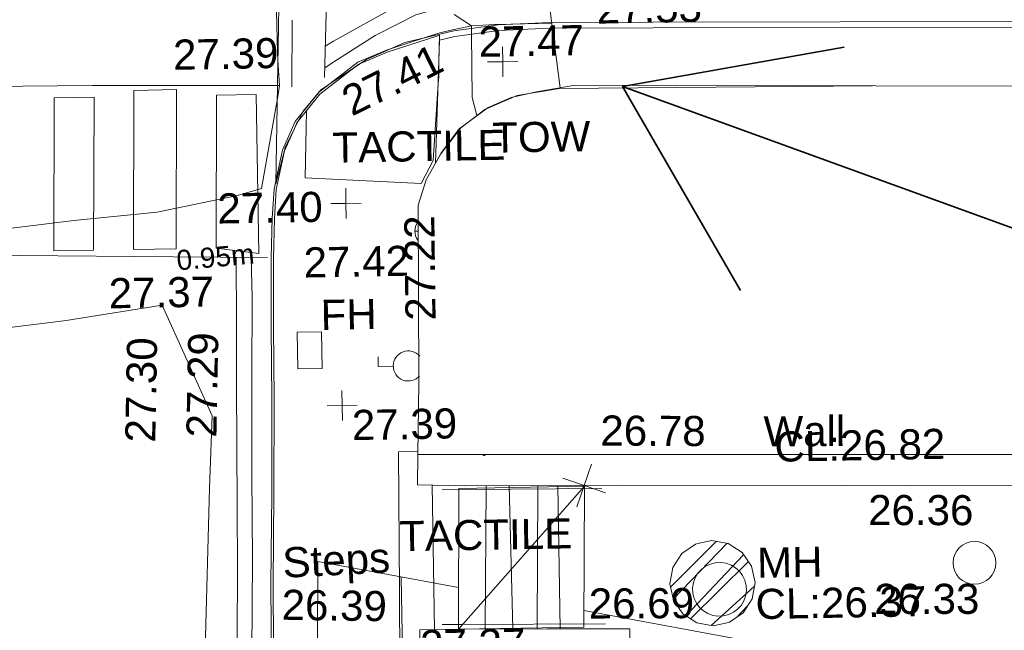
# Model space of a CAD drawing. Header units: millimetres. Extents: x -287732 to 520720, y -103372 to 287754.
# Tile 231 of 256: x -6642 to 5617, y 46249 to 53855. Entities that reach past the tile are written whole.
import ezdxf

# ---------------------------------------------------------------- set-up
doc = ezdxf.new("R2010")
doc.units = ezdxf.units.MM
for name, pattern in [('IMPORT-HIDDEN2 _3_', [4762.5, 3175, -1587.5]), ('IMPORT-UG_ELEC_LV_QLB2 _2_', [2700, 1500, -300.0000000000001, 0, -250, 150, -300.0000000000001, 0, -200]), ('IMPORT-UG_ELEC_STREET LIGHTING_QLB2 _2_', [2700, 1500, -300.0000000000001, 0, -250, 150, -300.0000000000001, 0, -200])]:
    doc.linetypes.add(name, pattern=pattern)
for name, color, linetype, lineweight, true_color in [('00_TOPO_FIREHYDRANT', 5, 'Continuous', 9, 0x0000ff), ('00_TOPO_FURN_LAMP_POST', 7, 'Continuous', 9, 0x666666), ('00_TOPO_KERB_BOTTOM', 1, 'Continuous', 9, 0xff0000), ('00_TOPO_KERB_TOP', 7, 'Continuous', 9, 0xa500a5), ('00_TOPO_LEVEL_SPOT', 7, 'Continuous', 9, 0x666666), ('00_TOPO_ROAD_MARKING_WHITE_CONTINUOUS', 7, 'Continuous', 9, 0x999999), ('00_TOPO_ROAD_MARKING_WHITE_DASH', 7, 'Continuous', 9, 0x999999), ('00_TOPO_ROAD_MARKING_YELLOW_CONTINUOUS', 40, 'Continuous', 9, 0xffbf00), ('00_TOPO_SERV_MH', 7, 'Continuous', 9, 0x666666), ('00_TOPO_TOP_OF_WALL', 7, 'Continuous', 9, 0x666666), ('00_TOPO_WALL', 7, 'Continuous', 9, 0x7c00a5), ('00_UAV_FOOTPATH', 7, 'Continuous', 9, 0xa50000), ('00_UAV_STEPS', 7, 'Continuous', 9, 0x666666), ('00_UAV_WALL', 7, 'Continuous', 9, 0x7c00a5), ('01_DTM_CONTOUR_MJR', 7, 'Continuous', 9, 0x7f3f00), ('12333-PUM-2D-U-0001-C01 - Rev2_REVIT IMPORT_dwg', 7, 'Continuous', 9, 0x767676), ('A_RHA_Line', 7, 'Continuous', 9, 0x00a600), ('PUM-CHAMBER EXTENTS', 6, 'IMPORT-HIDDEN2 _3_', 9, 0xff00ff), ('PUM-ELECTRIC-LV-QLB2', 1, 'IMPORT-UG_ELEC_LV_QLB2 _2_', 9, 0xff0000), ('PUM-GPR-REBAR', 30, 'Continuous', 9, 0xff7f00)]:
    doc.layers.add(name, color=color, linetype=linetype, lineweight=lineweight, true_color=true_color)
for name, color, linetype, lineweight in [('00_TOPO_HAND_RAIL', 7, 'Continuous', 9), ('00_TOPO_PEDASTRIAN', 7, 'Continuous', 9), ('00_TOPO_ROAD_EDGE', 7, 'Continuous', 9), ('00_TOPO_SURFACE', 7, 'Continuous', 9), ('00_TOPO_SURVEY_TEXT', 7, 'Continuous', 9), ('A_RHA_Floor', 7, 'Continuous', 9)]:
    doc.layers.add(name, color=color, linetype=linetype, lineweight=lineweight)
doc.styles.add('Arial_1', font='arial.ttf', dxfattribs={"height": 250})
doc.styles.add('Swis721 Lt BT_2', font='swissl.ttf', dxfattribs={"height": 375})

# ---------------------------------------------------------------- blocks, each defined once
blk = doc.blocks.new('12333-PUM-2D-U-0001-C01 - Rev2_REVIT IMPORT_dwg_MSL_Lamp_Post_SYM-V48-Site Location Plan Proposed')
at = {"layer": '00_TOPO_FURN_LAMP_POST', "color": 254, "true_color": 0xcccccc, "flags": 128}
blk.add_lwpolyline([(-500.1060478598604, 0), (-1000.212095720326, 0), (-1000.212095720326, 316.7338303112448)], dxfattribs=at)
at = {"layer": '00_TOPO_FURN_LAMP_POST', "color": 254, "true_color": 0xcccccc}
blk.add_arc((0, 0), 500.10604785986, 39.96610903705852, 317.7379413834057, dxfattribs=at)
blk = doc.blocks.new('12333-PUM-2D-U-0001-C01 - Rev2_REVIT IMPORT_dwg_MM-V49-Site Location Plan Proposed')
at = {"layer": '00_TOPO_LEVEL_SPOT', "color": 254, "true_color": 0xeaeaea, "flags": 128}
for points in [[(500.0000000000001, 0), (0, 0), (0, 500.0000000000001)], [(0, -500.0000000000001), (0, 0), (-500.0000000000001, 0)]]:
    blk.add_lwpolyline(points, dxfattribs=at)
blk = doc.blocks.new('12333-PUM-2D-U-0001-C01 - Rev2_REVIT IMPORT_dwg_MM-2077200-Site Location Plan Proposed')
at = {"layer": '00_TOPO_LEVEL_SPOT', "color": 254, "true_color": 0xcccccc, "flags": 128}
for points in [[(500.0000000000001, 0), (0, 0), (0, 500.0000000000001)], [(0, -500.0000000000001), (0, 0), (-500.0000000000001, 0)]]:
    blk.add_lwpolyline(points, dxfattribs=at)
blk = doc.blocks.new('12333-PUM-2D-U-0001-C01 - Rev2_REVIT IMPORT_dwg_TOW-V50-Site Location Plan Proposed')
at = {"layer": '00_TOPO_TOP_OF_WALL', "color": 254, "true_color": 0xcccccc}
blk.add_line((-411.026419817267, 1.386069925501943e-10), (-525.055440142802, 1.386069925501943e-10), dxfattribs=at)
blk.add_arc((0, 0), 525.0554401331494, 144.7858910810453, 214.1374211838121, dxfattribs=at)
blk = doc.blocks.new('12333-PUM-2D-U-0001-C01 - Rev2_REVIT IMPORT_dwg_MSL_Lamp_Post_SYM-V52-Site Location Plan Proposed')
at = {"layer": '00_TOPO_FURN_LAMP_POST', "color": 254, "true_color": 0xcccccc}
blk.add_arc((0, 0), 500.1060478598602, 257.1428571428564, 266.348651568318, dxfattribs=at)
blk = doc.blocks.new('12333-PUM-2D-U-0001-C01 - Rev2_REVIT IMPORT_dwg_MSL_Node_Linework_1-2077247-Site Location Plan Proposed')
at = {"layer": '00_UAV_STEPS', "color": 254, "true_color": 0xcccccc, "flags": 128}
for points in [[(256.5421955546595, 704.8438894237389), (0, 0), (-704.8438894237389, 256.5421955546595)], [(704.8438894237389, -256.5421955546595), (0, 0), (-256.5421955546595, -704.8438894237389)]]:
    blk.add_lwpolyline(points, dxfattribs=at)
blk = doc.blocks.new('12333-PUM-2D-U-0001-C01 - Rev2_REVIT IMPORT_dwg_MGS62954_T2_Galway_ITM_3d_Rev1-2077680-Site Location Plan Proposed')
at = {"layer": '00_TOPO_FIREHYDRANT', "color": 254, "true_color": 0xcccccc}
for p, q in [((533899643.4, 725604975.0000001), (533899643.4000001, 725605432.2000002)), ((533899643.4000001, 725605432.2000002), (533899948.2000002, 725605432.2000002)), ((533899948.2000002, 725605432.2000002), (533899948.2000001, 725604975.0000001)), ((533899643.4, 725604975.0000001), (533899948.2000001, 725604975.0000001))]:
    blk.add_line(p, q, dxfattribs=at)
at = {"layer": '00_TOPO_HAND_RAIL', "color": 254, "true_color": 0xcccccc, "flags": 128}
for points in [[(533901413.4954276, 725603439.9992954), (533901700.2940388, 725603436.8804945), (533903403.0989829, 725603418.3632866)], [(533901387.0767335, 725601760.6245991), (533901629.7371755, 725601757.6795362), (533903418.4500937, 725601735.9707165)]]:
    blk.add_lwpolyline(points, dxfattribs=at)
at = {"layer": '00_TOPO_KERB_BOTTOM', "color": 254, "true_color": 0xeaeaea}
blk.add_line((533901300.0519391, 725609073.7291831), (533901485.4776108, 725609130.817126), dxfattribs=at)
at = {"layer": '00_TOPO_KERB_BOTTOM', "color": 254, "true_color": 0xcccccc}
for p, q in [((533900856.5349234, 725608937.1813475), (533901300.0519391, 725609073.7291831)), ((533899961.6822938, 725608411.3764298), (533900110.6712354, 725608522.629212)), ((533899753.3630068, 725608162.6169142), (533899960.2260294, 725608409.7044991))]:
    blk.add_line(p, q, dxfattribs=at)
at = {"layer": '00_TOPO_KERB_BOTTOM', "color": 254, "true_color": 0xeaeaea, "flags": 128}
for points in [[(533900110.6712354, 725608522.629212), (533900458.4132693, 725608782.2945832), (533900819.8724263, 725608925.8938783), (533900856.5349234, 725608937.1813475)], [(533899413.8362543, 725607321.6225132), (533899502.9444107, 725607701.0411721), (533899663.8515354, 725608055.6999166), (533899753.3630068, 725608162.6169142)]]:
    blk.add_lwpolyline(points, dxfattribs=at)
at = {"layer": '00_TOPO_KERB_BOTTOM', "color": 254, "true_color": 0xcccccc, "flags": 128}
for points in [[(533899262.7158296, 725602301.7473199), (533899292.3901436, 725603423.4528874), (533899315.8671539, 725604609.3556625), (533899323.2360518, 725605500.201956), (533899338.949875, 725606366.2462641), (533899359.7238454, 725606856.8446227), (533899389.7776283, 725607219.1819288), (533899413.8362543, 725607321.6225132)], [(533898764.105166, 725571026.9152713), (533898821.0019907, 725575140.1520832), (533898871.1286762, 725578874.6310568), (533898909.9279353, 725581840.5200496), (533898963.7298422, 725583962.6081212), (533898997.1133751, 725586104.1341182), (533899036.4995064, 725587793.1978781), (533899074.5946195, 725589970.3319584), (533899110.965927, 725592012.040946), (533899146.7551204, 725593598.3361902), (533899176.4370806, 725595423.6309454), (533899194.5971999, 725597464.3736867), (533899220.5385075, 725599086.17544), (533899246.958136, 725600745.2960148), (533899262.7158294, 725602301.7473198)]]:
    blk.add_lwpolyline(points, dxfattribs=at)
at = {"layer": '00_TOPO_KERB_TOP', "color": 254, "true_color": 0xcccccc, "flags": 128}
for points in [[(533900491.1725355, 725608766.5299793), (533900827.5150667, 725608900.1510247), (533901485.3971356, 725609102.6965175)], [(533899697.7924315, 725608055.4450903), (533899978.994869, 725608391.3274066), (533900423.3521677, 725608723.1371723)], [(533899288.9449049, 725602301.4817736), (533899318.26271, 725603422.8612512), (533899341.7446334, 725604609.0121963), (533899349.1137177, 725605499.8810457), (533899364.819106, 725606365.4604762), (533899385.5557448, 725606855.1772096), (533899415.3966047, 725607214.9474545), (533899527.4891801, 725607692.2327707), (533899653.6746674, 725607970.3608311)], [(533898790.33236, 725571026.5006781), (533898847.2299751, 725575139.7946573), (533898897.356793, 725578874.2834753), (533898936.1540059, 725581840.0160675), (533898989.9550799, 725583962.071278), (533899023.3390284, 725586103.6239452), (533899062.7245761, 725587792.6626796), (533899100.8209516, 725589969.8689066), (533899137.1910768, 725592011.5115204), (533899172.9807294, 725593597.8271172), (533899202.6656024, 725595423.3009921), (533899220.8257527, 725597464.047222), (533899246.7655868, 725599085.7568657), (533899273.1864413, 725600744.9544204), (533899288.9449047, 725602301.4817736)]]:
    blk.add_lwpolyline(points, dxfattribs=at)
at = {"layer": '00_TOPO_KERB_TOP', "color": 254, "true_color": 0xeaeaea, "flags": 128}
for points in [[(533900423.3521677, 725608723.1371723), (533900470.4254159, 725608758.2876325), (533900491.1725355, 725608766.5299793)], [(533899653.6746674, 725607970.3608311), (533899685.7522441, 725608041.0636857), (533899697.7924315, 725608055.4450903)]]:
    blk.add_lwpolyline(points, dxfattribs=at)
at = {"layer": '00_TOPO_PEDASTRIAN', "color": 254, "true_color": 0xcccccc}
for p, q in [((533897624.1000001, 725606499), (533897662.2000001, 725608480.2000002)), ((533898195.6000001, 725608480.2000002), (533897662.2000001, 725608480.2000002)), ((533898157.5000001, 725606499), (533898195.6000001, 725608480.2000002)), ((533896633.5000001, 725606499.0000001), (533896671.6000001, 725608404.0000001)), ((533897166.9000002, 725608404.0000001), (533896671.6000001, 725608404.0000001)), ((533897128.8000002, 725606499.0000001), (533897166.9000002, 725608404.0000001)), ((533898652.8000001, 725606499), (533898690.9000001, 725608404.0000001)), ((533899186.2000001, 725608404.0000001), (533898690.9000001, 725608404.0000001)), ((533899186.2000002, 725606422.8000001), (533899186.2000001, 725608404.0000001)), ((533897128.8000002, 725606499.0000001), (533896633.5000001, 725606499.0000001)), ((533898157.5000001, 725606499), (533897624.1000001, 725606499)), ((533899186.2000002, 725606422.8000001), (533898652.8000001, 725606499))]:
    blk.add_line(p, q, dxfattribs=at)
at = {"layer": '00_TOPO_ROAD_EDGE', "color": 254, "true_color": 0xeaeaea}
for p, q in [((533902370.3375456, 725609222.9807316), (533902215.9073105, 725609222.3156277)), ((533901660.9910285, 725609166.591909), (533901485.4776108, 725609130.817126))]:
    blk.add_line(p, q, dxfattribs=at)
at = {"layer": '00_TOPO_ROAD_EDGE', "color": 254, "true_color": 0xcccccc}
blk.add_line((533902879.9777299, 725609225.1756623), (533902370.3375456, 725609222.9807316), dxfattribs=at)
at = {"layer": '00_TOPO_ROAD_EDGE', "color": 254, "true_color": 0xeaeaea, "flags": 128}
blk.add_lwpolyline([(533902215.021632, 725609222.3118132), (533902168.5838538, 725609222.1118139), (533901882.761879, 725609211.795314), (533901664.3189166, 725609167.2702303)], dxfattribs=at)
at = {"layer": '00_TOPO_ROAD_MARKING_WHITE_CONTINUOUS', "color": 254, "true_color": 0xeaeaea}
for p, q in [((533899630.0000002, 725608490.0000001), (533899649.8065321, 725609321.8743447)), ((533899453.9114995, 725608510.4478716), (533899480.0000004, 725608510.0000004))]:
    blk.add_line(p, q, dxfattribs=at)
at = {"layer": '00_TOPO_ROAD_MARKING_WHITE_CONTINUOUS', "color": 254, "true_color": 0xcccccc, "flags": 128}
for points in [[(533894540.0000002, 725608570.0000004), (533897150.0000001, 725608550), (533899453.9114995, 725608510.4478716)], [(533899290.0000001, 725606370.0000001), (533898120, 725606400.0000001), (533896200.0000001, 725606450.0000002), (533894550.0000001, 725606470.0000001)]]:
    blk.add_lwpolyline(points, dxfattribs=at)
at = {"layer": '00_TOPO_ROAD_MARKING_WHITE_DASH', "color": 254, "true_color": 0xeaeaea, "flags": 128}
blk.add_lwpolyline([(533900040.0000001, 725608600), (533900080.0000001, 725609570.0000002), (533900120, 725610490.0000001), (533900120, 725611420.0000001), (533900150.0000001, 725612480), (533900160.0000001, 725613410.0000001)], dxfattribs=at)
at = {"layer": '00_TOPO_ROAD_MARKING_YELLOW_CONTINUOUS', "color": 254, "true_color": 0xeaeaea}
blk.add_line((533900044.957037, 725608720.2081407), (533900155.1584765, 725608787.0628458), dxfattribs=at)
at = {"layer": '00_TOPO_ROAD_MARKING_YELLOW_CONTINUOUS', "color": 254, "true_color": 0xeaeaea, "flags": 128}
for points in [[(533900056.1061218, 725608990.5734483), (533900160.0000001, 725609050.0000001), (533900840.0000001, 725609410.0000002), (533901108.9880165, 725609529.5502297)], [(533900160.0000002, 725608790.0000002), (533900680.0000003, 725609110.0000001), (533901190.0000004, 725609360.0000001), (533901530.0000002, 725609450.0000002), (533901669.5149018, 725609464.9480253)]]:
    blk.add_lwpolyline(points, dxfattribs=at)
at = {"layer": '00_TOPO_ROAD_MARKING_YELLOW_CONTINUOUS', "color": 254, "true_color": 0xcccccc, "flags": 128}
for points in [[(533898900.2560166, 725606379.9934355), (533898890.0000001, 725605560.0000002), (533898880, 725604820.0000001), (533898870.0000001, 725604010.0000001), (533898860, 725603290), (533898850, 725602480.0000001), (533898830.0000001, 725601670.0000001), (533898820.0000001, 725600910.0000001), (533898800.0000001, 725600140), (533898800.0000001, 725599310.0000002), (533898780.0000001, 725598470.0000001), (533898760.0000001, 725597480), (533898750, 725596500.0000001), (533898750, 725595630.0000001), (533898730, 725594800), (533898710.0000001, 725594000), (533898700.0000001, 725593100), (533898680.0000002, 725591960.0000001), (533898660.0000001, 725591160.0000001), (533898650.0000001, 725590330.0000001), (533898640.0000001, 725589380.0000001), (533898610.0000001, 725588450.0000002)], [(533898790.0000001, 725587750), (533898800.0000001, 725588600), (533898810.0000002, 725589490.0000001), (533898830.0000001, 725590310.0000001), (533898850, 725591160.0000001), (533898860, 725591960.0000001), (533898880, 725592800.0000001), (533898890.0000001, 725593610.0000001), (533898900.0000001, 725594470.0000001), (533898910.0000001, 725594970.0000001), (533898930.0000002, 725596000.0000001), (533898940.0000002, 725597100), (533898950.0000001, 725598150), (533898980, 725599250.0000001), (533899000, 725600360), (533899010.0000001, 725601450.0000002), (533899040.0000001, 725602620), (533899050.0000001, 725603660.0000001), (533899070.0000001, 725604900), (533899090, 725605870.0000001), (533899090.1312906, 725606375.124839)]]:
    blk.add_lwpolyline(points, dxfattribs=at)
at = {"layer": '00_TOPO_SERV_MH', "color": 254, "true_color": 0xcccccc}
blk.add_circle((533908025.8952318, 725602413.2520841), 266.909973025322, dxfattribs=at)
blk.add_ellipse((533904846.4155397, 725602139.0944422), major_axis=(-42.8374948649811, 332.3687016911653), ratio=0.9998412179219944, dxfattribs=at)
at = {"layer": '00_TOPO_SURFACE', "color": 254, "true_color": 0xcccccc}
for p, q in [((533901468.7567732, 725608782.0616232), (533901479.7092117, 725609100.9453478)), ((533901289.9810792, 725603499.5290152), (533901289.9986513, 725601699.7004952))]:
    blk.add_line(p, q, dxfattribs=at)
at = {"layer": '00_TOPO_SURFACE', "color": 254, "true_color": 0xcccccc, "flags": 128}
for points in [[(533899566.6648894, 725615608.474313), (533899520.0000002, 725614820.0000002), (533899530.0000003, 725614365.0000001), (533899510.0000002, 725613160.0000002), (533899500.0000001, 725612120.0000002), (533899450.0000002, 725610290.0000002), (533899460.0000003, 725608920.0000002), (533899464.5637112, 725608826.4439262)], [(533899809.4627564, 725608188.8297356), (533899776.9841632, 725607352.2481493), (533901220.8329307, 725607255.9926094), (533901373.7264194, 725607539.7662817), (533901454.6478174, 725608499.6726713)], [(533899448.4512461, 725608348.4703794), (533899230.0000001, 725607230), (533898932.3252671, 725607150.0270628), (533897929.1320773, 725606960.0377705), (533896890.03663, 725606870.6043926), (533895907.6749628, 725606770.1786984), (533894900.0000002, 725606640.0000001), (533894503.3552058, 725606570.0630511)], [(533893824.42242, 725574681.4173602), (533894920.0000001, 725574620), (533895899.6935957, 725574590.0008543), (533897250.0000001, 725574550.0000001), (533897950.0000001, 725574560.0000002), (533897960.0000001, 725575910.0000001), (533898000.0000001, 725577610.0000001), (533898090, 725579450.0000004), (533898130.0000001, 725581810.0000001), (533898160.0000001, 725584140), (533898160.0000001, 725587230), (533898150.0000001, 725589910.0000001), (533898170.0000001, 725592650.0000001), (533898240, 725595020.0000001), (533898320.0000001, 725598970.0000001), (533898430.0000002, 725601500), (533898520.0000001, 725603510.0000001), (533898570.0000001, 725604410.0000001), (533897970, 725605800.0000001), (533896773.2119035, 725605630.6529837), (533895360, 725605480), (533894459.7258379, 725605350.0062451)], [(533901122.5604285, 725603919.9214838), (533900880, 725603920.0000001), (533900860.4693291, 725602194.790732), (533900850, 725601270.0000001), (533901098.0288565, 725601270.0435482)]]:
    blk.add_lwpolyline(points, dxfattribs=at)
at = {"layer": '00_TOPO_SURFACE', "color": 254, "true_color": 0xeaeaea, "flags": 128}
for points in [[(533899464.5637112, 725608826.4439262), (533899480.0000001, 725608510.0000002), (533899448.4512461, 725608348.4703794)], [(533901454.6478174, 725608499.6726713), (533901462.089825, 725608587.9513081), (533901468.7567732, 725608782.0616232)]]:
    blk.add_lwpolyline(points, dxfattribs=at)
at = {"layer": '00_TOPO_WALL', "color": 254, "true_color": 0xcccccc, "flags": 128}
for points in [[(533901695.2442269, 725603483.2335323), (533901109.9025864, 725603506.7699057), (533901121.4159606, 725603882.5660839)], [(533903196.0456186, 725572639.4553483), (533901719.7649682, 725572668.0242258), (533900613.8766022, 725572696.884826), (533900648.178223, 725574174.2979034), (533900665.8873505, 725575953.3907685), (533900751.3894038, 725579984.1210362), (533900810.7542551, 725583833.3312958), (533900872.2803066, 725587230.3244454), (533900922.9992424, 725590631.9649388), (533900988.9957588, 725595158.0420883), (533901047.4302918, 725598977.6703712), (533901107.5130171, 725601699.7244139), (533901667.9269539, 725601699.6509593)]]:
    blk.add_lwpolyline(points, dxfattribs=at)
at = {"layer": '00_UAV_STEPS', "color": 254, "true_color": 0xcccccc}
for p, q in [((533901586.5000002, 725601698.4000002), (533901624.6000001, 725603451.0000001)), ((533901586.5000002, 725601698.4000002), (533903186.7000002, 725603451.0000001)), ((533901624.6000001, 725603451.0000001), (533903186.7000002, 725603451.0000001)), ((533901920.0911682, 725601694.9756622), (533901963.4366012, 725603479.6132169)), ((533902250.0152568, 725603476.7738414), (533902266.3845152, 725601690.5385729)), ((533902566.9695635, 725601685.9617287), (533902608.1166422, 725603470.9107136)), ((533902855.959101, 725603467.927407), (533902854.8266931, 725601681.5786855)), ((533903186.7000002, 725603451.0000001), (533903148.6000001, 725601698.4000002)), ((533901586.5000002, 725601698.4000002), (533903148.6000001, 725601698.4000002))]:
    blk.add_line(p, q, dxfattribs=at)
at = {"layer": '00_UAV_WALL', "color": 254, "true_color": 0xcccccc, "flags": 128}
for points in [[(533901695.2442268, 725603483.2335322), (533903185.1848187, 725603463.1208991), (533903612.0821864, 725603457.3582331), (533906398.3338822, 725603403.6267164), (533907190.0821863, 725603388.3582332), (533910009.0821863, 725603341.3582332)], [(533901119.359929, 725587055.4492059), (533901138.8066769, 725590400.2898917), (533901143.3599288, 725591183.4492059), (533901235.3599288, 725594791.449206), (533901242.9368128, 725595396.3102403), (533901282.3599288, 725598543.4492058), (533901337.7446225, 725600391.162657), (533901365.3599288, 725601312.4492059), (533903323.8074769, 725601306.8538815), (533903281.30913, 725599345.9039258), (533903226.3599288, 725596810.4492059), (533903206.1523626, 725594347.5510421), (533903201.3599287, 725593763.4492059), (533903571.3599287, 725593750.4492059), (533903623.3599288, 725597487.449206), (533903630.6128348, 725597791.5311768), (533903723.0821863, 725601668.3582331), (533903151.0119283, 725601677.0688344), (533902693.3767797, 725601684.0369949), (533901667.9269539, 725601699.6509593)]]:
    blk.add_lwpolyline(points, dxfattribs=at)
at = {"layer": '01_DTM_CONTOUR_MJR', "color": 254, "true_color": 0xcccccc}
blk.add_line((533901879.2526378, 725609106.0984563), (533901879.7782434, 725609179.1704017), dxfattribs=at)
at = {"layer": '01_DTM_CONTOUR_MJR', "color": 254, "true_color": 0xeaeaea, "flags": 128}
for points in [[(533901879.7782434, 725609179.1704017), (533901880.0000002, 725609210.0000002), (533901669.4649429, 725609354.3668967)], [(533901929.3778685, 725608092.5232892), (533901873.5895659, 725608318.7937274), (533901879.2526378, 725609106.0984563)]]:
    blk.add_lwpolyline(points, dxfattribs=at)
at = {"xscale": 0.375, "yscale": 0.375, "zscale": 0.375}
for name, p in [('12333-PUM-2D-U-0001-C01 - Rev2_REVIT IMPORT_dwg_MM-V49-Site Location Plan Proposed', (533902262.0610955, 725608756.6244668)), ('12333-PUM-2D-U-0001-C01 - Rev2_REVIT IMPORT_dwg_MM-2077200-Site Location Plan Proposed', (533900279.7276568, 725607027.0416147)), ('12333-PUM-2D-U-0001-C01 - Rev2_REVIT IMPORT_dwg_TOW-V50-Site Location Plan Proposed', (533901328.3310795, 725606664.1669208)), ('12333-PUM-2D-U-0001-C01 - Rev2_REVIT IMPORT_dwg_MSL_Lamp_Post_SYM-V48-Site Location Plan Proposed', (533901020.5300449, 725604988.5221647)), ('12333-PUM-2D-U-0001-C01 - Rev2_REVIT IMPORT_dwg_MM-2077200-Site Location Plan Proposed', (533900188.2194569, 725604509.7714974)), ('12333-PUM-2D-U-0001-C01 - Rev2_REVIT IMPORT_dwg_MSL_Lamp_Post_SYM-V52-Site Location Plan Proposed', (533901969.0821863, 725604044.3582332)), ('12333-PUM-2D-U-0001-C01 - Rev2_REVIT IMPORT_dwg_MSL_Node_Linework_1-2077247-Site Location Plan Proposed', (533903185.1848187, 725603463.1208991))]:
    blk.add_blockref(name, p, dxfattribs=at)
at = {"layer": '00_TOPO_FIREHYDRANT', "color": 251, "true_color": 0x666666, "insert": (533899940.0000002, 725605830.2296078), "char_height": 375, "width": 797.814593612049, "attachment_point": 1, "line_spacing_factor": 1.005061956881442, "style": 'Swis721 Lt BT_2'}
blk.add_mtext('FH', dxfattribs=at)
at = {"layer": '00_TOPO_KERB_BOTTOM', "color": 251, "true_color": 0x666666, "insert": (533897478.7555831, 725604099.6241108), "char_height": 375, "width": 1495.902363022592, "attachment_point": 1, "rotation": 87.91615916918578, "line_spacing_factor": 1.005061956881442, "style": 'Swis721 Lt BT_2'}
blk.add_mtext('27.30', dxfattribs=at)
at = {"layer": '00_TOPO_KERB_TOP', "color": 251, "true_color": 0x666666, "insert": (533900210.8558244, 725608444.0848293), "char_height": 375, "width": 1495.902363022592, "attachment_point": 1, "rotation": 25.35794342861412, "line_spacing_factor": 1.005061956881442, "style": 'Swis721 Lt BT_2'}
blk.add_mtext('27.41', dxfattribs=at)
at = {"layer": '00_TOPO_LEVEL_SPOT', "char_height": 375, "width": 1495.902363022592, "attachment_point": 1, "line_spacing_factor": 1.005061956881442, "style": 'Swis721 Lt BT_2'}
for s, insert in [('27.42', (533899740.4993703, 725606486.7753097)), ('27.39', (533900305.6362526, 725604451.7777659))]:
    blk.add_mtext(s, dxfattribs=dict(at, insert=insert))
at = {"layer": '00_TOPO_ROAD_EDGE', "color": 251, "true_color": 0x666666, "insert": (533901966.2027165, 725609197.2013457), "char_height": 375, "width": 1495.902363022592, "attachment_point": 1, "line_spacing_factor": 1.005061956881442, "style": 'Swis721 Lt BT_2'}
blk.add_mtext('27.47', dxfattribs=at)
at = {"layer": '00_TOPO_ROAD_MARKING_WHITE_CONTINUOUS', "color": 251, "true_color": 0x666666, "char_height": 375, "width": 1495.902363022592, "attachment_point": 1, "line_spacing_factor": 1.005061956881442, "style": 'Swis721 Lt BT_2'}
for s, insert in [('27.39', (533898160.1768494, 725609102.3502411)), ('27.37', (533897307.0473148, 725606145.2436876))]:
    blk.add_mtext(s, dxfattribs=dict(at, insert=insert))
at = {"layer": '00_TOPO_ROAD_MARKING_YELLOW_CONTINUOUS', "color": 251, "true_color": 0x666666, "insert": (533903443.0914853, 725609585.2979028), "char_height": 375, "width": 1495.902363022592, "attachment_point": 1, "line_spacing_factor": 1.005061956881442, "style": 'Swis721 Lt BT_2'}
blk.add_mtext('27.53', dxfattribs=at)
at = {"layer": '00_TOPO_ROAD_MARKING_YELLOW_CONTINUOUS', "color": 251, "true_color": 0x666666, "insert": (533898241.2644793, 725604148.864731), "char_height": 375, "width": 1495.902363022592, "attachment_point": 1, "rotation": 87.91615916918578, "line_spacing_factor": 1.005061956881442, "style": 'Swis721 Lt BT_2'}
blk.add_mtext('27.29', dxfattribs=at)
at = {"layer": '00_TOPO_SERV_MH', "char_height": 375, "attachment_point": 1, "line_spacing_factor": 1.005061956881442, "style": 'Swis721 Lt BT_2'}
for s, insert, width in [('CL:26.82', (533905561.6253603, 725604090.8296078), 2440.932744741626), ('MH', (533905319.3457727, 725602648.6899507), 949.779278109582), ('CL:26.37', (533905291.5253603, 725602134.3296078), 2440.932744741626)]:
    blk.add_mtext(s, dxfattribs=dict(at, insert=insert, width=width))
at = {"layer": '00_TOPO_SURFACE', "color": 251, "true_color": 0x666666, "insert": (533898678.1739324, 725607177.7960225), "char_height": 375, "width": 1495.902363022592, "attachment_point": 1, "line_spacing_factor": 1.005061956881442, "style": 'Swis721 Lt BT_2'}
blk.add_mtext('27.40', dxfattribs=at)
at = {"layer": '00_TOPO_SURVEY_TEXT', "color": 251, "true_color": 0x666666, "char_height": 375, "width": 2341.205920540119, "attachment_point": 1, "line_spacing_factor": 1.005061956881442, "style": 'Swis721 Lt BT_2'}
for insert in [(533900123.5526834, 725607910.6614962), (533900870.2346646, 725603056.8989755)]:
    blk.add_mtext('TACTILE', dxfattribs=dict(at, insert=insert))
at = {"layer": '00_TOPO_TOP_OF_WALL', "insert": (533902115.3645399, 725608000.4608375), "char_height": 375, "width": 1343.937678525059, "attachment_point": 1, "line_spacing_factor": 1.005061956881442, "style": 'Swis721 Lt BT_2'}
blk.add_mtext('TOW', dxfattribs=at)
at = {"layer": '00_TOPO_WALL', "color": 251, "true_color": 0x666666, "insert": (533901107.5000001, 725601694.9296077), "char_height": 375, "width": 1495.902363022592, "attachment_point": 1, "line_spacing_factor": 1.005061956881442, "style": 'Swis721 Lt BT_2'}
blk.add_mtext('27.37', dxfattribs=at)
at = {"layer": '00_UAV_FOOTPATH', "color": 251, "true_color": 0x666666, "insert": (533906772.0734631, 725602174.1155869), "char_height": 375, "width": 1495.902363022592, "attachment_point": 1, "rotation": 359.01606182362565, "line_spacing_factor": 1.005061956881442, "style": 'Swis721 Lt BT_2'}
blk.add_mtext('26.33', dxfattribs=at)
at = {"layer": '00_UAV_STEPS', "char_height": 375, "attachment_point": 1, "line_spacing_factor": 1.005061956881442, "style": 'Swis721 Lt BT_2'}
for s, insert, width, rotation in [('Steps', (533899405.196389, 725602751.6928555), 1552.889119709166, 1.944979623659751), ('26.39', (533899398.2123489, 725602230.2599523), 1495.902363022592, 358.1535440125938)]:
    blk.add_mtext(s, dxfattribs=dict(at, insert=insert, width=width, rotation=rotation))
at = {"layer": '00_UAV_WALL', "color": 251, "true_color": 0x666666, "char_height": 375, "attachment_point": 1, "line_spacing_factor": 1.005061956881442, "style": 'Swis721 Lt BT_2'}
for s, insert, width, rotation in [('27.22', (533900995.8226538, 725605551.9940265), 1495.902363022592, 89.72043569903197), ('26.78', (533903402.0383829, 725604330.4853388), 1495.902363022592, 358.6676795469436), ('Wall', (533905430.685181, 725604285.074398), 1130.237340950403, 359.15289529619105), ('26.36', (533906717.2701849, 725603281.7463343), 1495.902363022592, 358.92634576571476), ('26.69', (533903218.1218312, 725602178.1873134), 1495.902363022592, 359.23146199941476)]:
    blk.add_mtext(s, dxfattribs=dict(at, insert=insert, width=width, rotation=rotation))
blk = doc.blocks.new('12333-PUM-2D-U-0001-C01 - Rev2_REVIT IMPORT_dwg-1620468-Site Location Plan Proposed')
at = {"layer": 'PUM-CHAMBER EXTENTS', "true_color": 0xffaaff}
h = blk.add_hatch(dxfattribs=at)
h.set_pattern_fill('FP_3', color=211, style=0, pattern_type=2)
h.set_pattern_definition([(45, (-533641079.65, -725615854.3560001), (-265.1650429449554, 265.1650429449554), []), (45, (-533640902.873, -725615854.3560001), (-265.1650429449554, 265.1650429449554), [])])
h.paths.add_polyline_path([(263680.3501528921, -14167.7117198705), (263883.3084317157, -14127.34080816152), (264055.368152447, -14012.3741782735), (264170.3347823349, -13840.31445754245), (264210.705694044, -13637.35617871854), (264170.334782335, -13434.39789989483), (264055.3681524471, -13262.33817916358), (263883.3084317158, -13147.37154927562), (263680.3501528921, -13107.00063756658), (263477.3918740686, -13147.37154927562), (263305.3321533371, -13262.33817916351), (263190.3655234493, -13434.39789989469), (263149.9946117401, -13637.35617871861), (263190.3655234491, -13840.31445754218), (263305.3321533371, -14012.37417827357), (263477.3918740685, -14127.34080816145)])
at = {"layer": 'PUM-CHAMBER EXTENTS', "true_color": 0xffd4aa}
h = blk.add_hatch(dxfattribs=at)
h.set_pattern_fill('FP_15', color=41, style=0, pattern_type=2)
h.set_pattern_definition([(0, (-533641079.65, -725615854.3560001), (0, 4000), []), (90, (-533641079.65, -725615854.3560001), (-8000, 4.898587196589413e-13), [])])
h.paths.add_polyline_path([(260865.3501528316, -44518.35617865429), (263506.350152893, -41517.35617860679), (263685.3501528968, -25598.35617861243), (264300.3501528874, -14402.35617861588), (262073.3934038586, -13951.56663411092), (262068.9501528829, -14155.95617870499), (260506.850152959, -14155.95617869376), (260515.9208416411, -13636.29677213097), (258772.3501528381, -13283.3561786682), (258670.4501975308, -17982.77958357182), (258705.6273013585, -17930.13332725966), (258914.1292635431, -17799.69233468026), (259118.8501528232, -17758.97081790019), (259354.4823357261, -17811.47103625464), (259532.0730042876, -17930.13332725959), (259662.5139968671, -18138.6352894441), (259703.2355136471, -18343.35617872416), (259646.3031607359, -18585.62151974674), (259532.0730042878, -18756.57903018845), (259342.4847485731, -18883.25785263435), (259118.850152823, -18927.74153954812), (258883.2179699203, -18875.24132119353), (258705.6273013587, -18756.57903018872), (258655.3045717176, -18681.26574300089), (258128.350152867, -42983.35617862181), (259933.4445662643, -43995.71274590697)])
h.paths.add_polyline_path([(258258.9501529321, -38844.75617862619), (258266.9306086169, -38387.5561786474), (258563.7501528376, -38387.55617866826), (258555.7696971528, -38844.75617864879)])
h.paths.add_polyline_path([(261852.3501529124, -20608.62106352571), (261633.0967024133, -20559.77012183), (261467.850315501, -20449.3560161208), (261346.4762427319, -20255.34697165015), (261308.5852680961, -20064.85617870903), (261361.5602678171, -19839.43063920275), (261467.850315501, -19680.35634129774), (261661.8593599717, -19558.98226852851), (261852.3501529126, -19521.09129389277), (262071.6036034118, -19569.94223558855), (262236.8499903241, -19680.35634129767), (262358.2240630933, -19874.36538576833), (262396.115037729, -20064.85617870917), (262343.1400380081, -20290.28171821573), (262236.8499903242, -20449.3560161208), (262060.4399654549, -20567.22942623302), (262026.8654006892, -20573.90782240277)])
at = {"layer": 'PUM-CHAMBER EXTENTS', "color": 211, "linetype": 'Continuous', "true_color": 0xffaaff, "flags": 128}
blk.add_lwpolyline([(264210.705694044, -13637.35617871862), (264170.334782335, -13434.39789989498), (264055.368152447, -13262.33817916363), (263883.3084317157, -13147.3715492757), (263680.3501528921, -13107.00063756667), (263507.3556939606, -13141.41137490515), (263477.3918740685, -13147.3715492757), (263305.3321533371, -13262.33817916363), (263190.3655234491, -13434.39789989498), (263149.9946117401, -13637.35617871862), (263190.3655234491, -13840.31445754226), (263305.3321533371, -14012.3741782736), (263477.3918740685, -14127.34080816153), (263680.3501528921, -14167.71171987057), (263853.3446118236, -14133.30098253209), (263883.3084317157, -14127.34080816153), (264055.368152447, -14012.3741782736), (264170.334782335, -13840.31445754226)], close=True, dxfattribs=at)
at = {"layer": 'PUM-GPR-REBAR', "color": 41, "true_color": 0xffd4aa, "flags": 128}
for points in [[(260865.3501528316, -44518.35617865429), (258128.350152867, -42983.35617862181), (258772.3501528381, -13283.3561786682), (260518.1373428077, -13636.74544521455)], [(262073.3934038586, -13951.56663411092), (264300.3501528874, -14402.35617861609), (263685.3501528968, -25598.35617861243), (263506.350152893, -41517.35617860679), (260865.3501528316, -44518.35617865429)]]:
    blk.add_lwpolyline(points, dxfattribs=at)
blk.add_blockref('12333-PUM-2D-U-0001-C01 - Rev2_REVIT IMPORT_dwg_MGS62954_T2_Galway_ITM_3d_Rev1-2077680-Site Location Plan Proposed', (-533641079.6498471, -725615854.3561786))
at = {"layer": 'PUM-ELECTRIC-LV-QLB2', "insert": (257554.0164343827, -9342.008918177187), "char_height": 250, "width": 1160.025439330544, "attachment_point": 2, "rotation": 4.183473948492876, "line_spacing_factor": 0.9417779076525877, "style": 'Arial_1'}
blk.add_mtext('0.95m', dxfattribs=at)

msp = doc.modelspace()

# ---------------------------------------------------------------- linework, layer by layer
at = {"layer": 'A_RHA_Floor', "color": 254, "true_color": 0xdddddd}
for p, q in [((-72.11486146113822, 54213.04845216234), (87.18910255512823, 53007.22705781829)), ((275.121221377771, 53039.60511149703), (12046.20729783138, 53015.25998684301)), ((-209.3232126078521, 52956.14216760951), (-523.5554143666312, 52884.84142734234)), ((-808.9203791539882, 52759.44578435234), (-1170.315192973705, 52495.0268581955)), ((-1404.242948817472, 52180.14817524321), (-1581.794599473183, 51861.54480886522)), ((-1581.794599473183, 51861.54480886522), (-1681.045898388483, 51542.54932771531)), ((-1681.045898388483, 51542.54932771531), (-1672.189944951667, 49332.8400975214))]:
    msp.add_line(p, q, dxfattribs=at)
at = {"layer": 'A_RHA_Floor', "color": 253, "true_color": 0xaaaaaa}
for p, q in [((-3451.899043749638, 51811.0241021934), (-3416.011510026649, 54020.12289244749)), ((-43.6119805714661, 53821.48147438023), (-683.2876814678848, 53792.30534261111)), ((1245.714582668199, 53823.88569193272), (-43.6119805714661, 53821.48147438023)), ((6721.177937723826, 53833.91014320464), (1245.714582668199, 53823.88569193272)), ((-1236.038134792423, 53717.52960863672), (-1845.398368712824, 53571.81405385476)), ((-683.2876814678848, 53792.30534261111), (-1236.038134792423, 53717.52960863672)), ((-1222.712337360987, 53646.16089829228), (-676.7625334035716, 53720.01664468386)), ((-676.7625334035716, 53720.01664468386), (-41.89162894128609, 53748.97362590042)), ((-41.89162894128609, 53748.97362590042), (1245.848564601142, 53751.37488516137)), ((1245.848564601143, 53751.37488516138), (6721.05658626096, 53761.39886903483)), ((-1845.398368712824, 53571.81405385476), (-2323.140329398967, 53360.85633811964)), ((-1463.571674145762, 52069.00400572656), (-1413.830849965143, 53600.45896622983)), ((-1413.830849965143, 53600.45896622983), (-1222.712337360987, 53646.16089829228)), ((-2323.140329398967, 53360.85633811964), (-2594.449318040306, 53180.51774992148)), ((-2594.449318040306, 53180.51774992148), (-2892.4315563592, 52981.70302742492)), ((-2892.4315563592, 52981.70302742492), (-3114.651009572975, 52717.39832714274)), ((78.17212091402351, 52996.22049460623), (-448.3507435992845, 52912.52923601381)), ((3974.186089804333, 53031.95465386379), (78.17212091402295, 52996.22049460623)), ((-448.3507435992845, 52912.52923601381), (-850.1837189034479, 52737.07869721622)), ((-3114.651009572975, 52717.39832714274), (-3333.692863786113, 52276.28782293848)), ((-850.1837189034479, 52737.07869721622), (-1150.672317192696, 52508.33134661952)), ((-1150.672317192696, 52508.33134661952), (-1397.654402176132, 52183.34304138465)), ((-3333.692863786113, 52276.28782293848), (-3451.899043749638, 51811.0241021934)), ((-1397.654402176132, 52183.34304138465), (-1463.571674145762, 52069.00400572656)), ((-1672.189944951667, 49332.8400975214), (-1683.980019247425, 48437.96957287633)), ((-1683.980019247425, 48437.96957287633), (21397.93434518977, 48437.96957287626))]:
    msp.add_line(p, q, dxfattribs=at)
at = {"layer": 'A_RHA_Floor', "color": 7, "true_color": 0xf1f1f1}
for p, q in [((275.1212213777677, 53039.60511149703), (-209.3232126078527, 52956.14216760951)), ((-523.5554143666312, 52884.84142734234), (-808.9203791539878, 52759.44578435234)), ((-1170.315192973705, 52495.0268581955), (-1397.718187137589, 52188.93083703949))]:
    msp.add_line(p, q, dxfattribs=at)
at = {"layer": 'A_RHA_Line', "color": 1, "lineweight": 35, "true_color": 0xff0000}
for p, q in [((864.82245762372, 53024.31936408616), (3622.284166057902, 53510.53426155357)), ((26642.03688796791, 43642.18058914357), (864.8224576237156, 53024.31936408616)), ((864.8224576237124, 53024.31936408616), (2332.253588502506, 50482.65408879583))]:
    msp.add_line(p, q, dxfattribs=at)

# ---------------------------------------------------------------- block references
at = {"layer": '12333-PUM-2D-U-0001-C01 - Rev2_REVIT IMPORT_dwg', "color": 254, "linetype": 'IMPORT-UG_ELEC_STREET LIGHTING_QLB2 _2_', "true_color": 0xffd4d4, "rotation": 0.9999999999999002}
msp.add_blockref('12333-PUM-2D-U-0001-C01 - Rev2_REVIT IMPORT_dwg-1620468-Site Location Plan Proposed', (-261895.0770586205, 55869.5817132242), dxfattribs=at)

doc.saveas('drawing.dxf')
